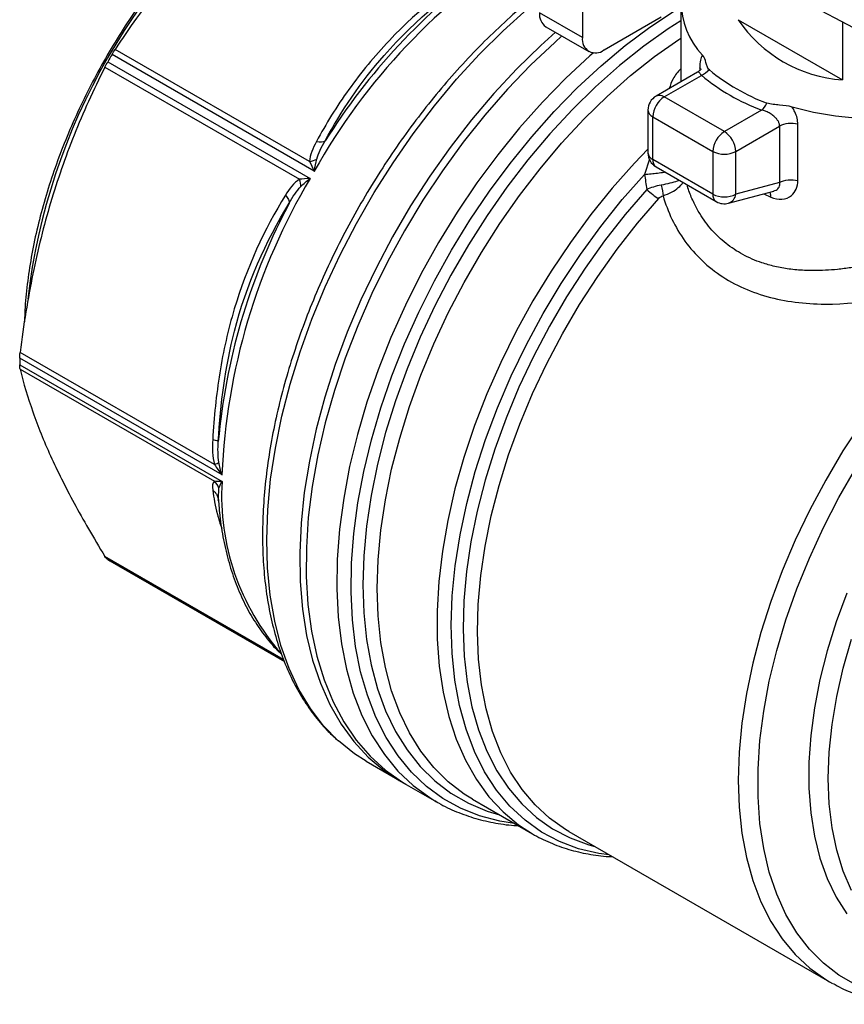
# Model space of a CAD drawing. Header units: inches. Extents: x 0.5 to 21.5, y 0.5 to 16.5.
# Tile 8 of 11: x 15.8 to 17.4, y 13.4 to 15.3. Entities that reach past the tile are written whole.
import ezdxf

# ---------------------------------------------------------------- set-up
doc = ezdxf.new("R2010")
doc.units = ezdxf.units.IN
doc.header["$LTSCALE"] = 2
doc.header["$MEASUREMENT"] = 0

msp = doc.modelspace()

# ---------------------------------------------------------------- linework, layer by layer
for p, q in [((17.5613, 15.2201), (16.9529, 15.5418)), ((16.9312, 15.4164), (16.9312, 15.2557)), ((17.1221, 15.3236), (17.1221, 15.1696)), ((16.9312, 15.2557), (16.8477, 15.3039)), ((16.973, 15.2316), (17.0843, 15.2959)), ((17.2335, 15.2905), (17.4362, 15.1735)), ((17.4362, 15.2863), (17.4362, 15.1735)), ((16.8599, 15.2769), (16.9434, 15.2287)), ((16.4099, 14.9958), (16.0168, 15.2228)), ((16.4009, 15.0146), (16.023, 15.2328)), ((16.0086, 15.2086), (16.4018, 14.9817)), ((16.0031, 15.1982), (16.381, 14.9801)), ((17.1547, 15.1884), (17.0741, 15.1419)), ((17.1589, 15.1971), (17.1589, 15.1916)), ((17.1607, 15.1934), (17.1589, 15.1971)), ((17.0899, 15.1404), (17.1624, 15.1822)), ((17.2068, 15.0729), (17.0899, 15.1404)), ((17.0584, 15.1146), (17.0584, 15.0315)), ((17.2793, 15.1147), (17.2068, 15.0729)), ((17.0676, 15.1018), (17.1845, 15.0343)), ((17.0676, 15.0186), (17.0676, 15.1018)), ((17.2291, 15.0343), (17.3141, 15.0834)), ((17.3141, 15.0834), (17.3141, 14.9739)), ((17.3496, 14.9775), (17.3496, 15.087)), ((16.4382, 15.0658), (16.4313, 15.0552)), ((17.1845, 15.0343), (17.1845, 14.9511)), ((17.2291, 14.9511), (17.2291, 15.0343)), ((17.0612, 15.0192), (17.0518, 14.9897)), ((17.1845, 14.9511), (17.0676, 15.0186)), ((17.0741, 15.0042), (17.191, 14.9367)), ((17.3141, 14.9739), (17.2291, 14.9511)), ((17.2149, 14.9336), (17.303, 14.9572)), ((17.2836, 14.952), (17.2969, 14.9453)), ((16.361, 14.9334), (16.3557, 14.9229)), ((16.2306, 14.4055), (15.8374, 14.6325)), ((16.2162, 14.4254), (15.8382, 14.6435)), ((15.8374, 14.6191), (16.2306, 14.3922)), ((15.8382, 14.611), (16.2162, 14.3928)), ((16.2222, 14.3622), (16.223, 14.3604)), ((16.2236, 14.3594), (16.2244, 14.3793)), ((16.2234, 14.3555), (16.2236, 14.3594)), ((16.2236, 14.3575), (16.2245, 14.3454)), ((16.3503, 14.0462), (16.0031, 14.2466)), ((16.3518, 14.0425), (16.0086, 14.2406)), ((16.0128, 14.2382), (16.3519, 14.0425)), ((16.511, 13.8483), (16.5876, 13.8041)), ((16.5751, 13.8113), (16.6471, 13.7698)), ((16.6442, 13.7714), (16.6471, 13.7698)), ((16.7176, 13.7745), (16.8338, 13.7074)), ((16.8269, 13.7115), (16.8338, 13.7074)), ((16.9044, 13.7121), (16.8984, 13.7157)), ((16.9044, 13.7121), (17.4113, 13.4195)), ((17.4113, 13.4195), (17.4172, 13.4162))]:
    msp.add_line(p, q)
at = {"flags": 128}
for points in [[(16.4567, 13.8879), (16.4565, 13.8882), (16.4279, 13.9175), (16.4024, 13.9509), (16.38, 13.9881), (16.3609, 14.029), (16.3452, 14.0733), (16.3329, 14.1209), (16.3241, 14.1713), (16.3189, 14.2244), (16.3174, 14.2799), (16.3194, 14.3375), (16.325, 14.3968), (16.3342, 14.4575), (16.3469, 14.5193), (16.3631, 14.5819), (16.3826, 14.6449), (16.4054, 14.708), (16.4313, 14.7707), (16.4602, 14.8329), (16.492, 14.8942), (16.5264, 14.9541), (16.5632, 15.0124), (16.6023, 15.0688), (16.6435, 15.1229), (16.6865, 15.1745), (16.7312, 15.2233), (16.7771, 15.269), (16.8242, 15.3114)], [(16.7989, 13.7275), (16.7702, 13.732), (16.7311, 13.7422), (16.6943, 13.7569), (16.6598, 13.7761), (16.628, 13.7996), (16.5989, 13.8273), (16.5728, 13.859), (16.5497, 13.8946), (16.5298, 13.9339), (16.5132, 13.9766), (16.5, 14.0226), (16.4902, 14.0716), (16.484, 14.1232), (16.4813, 14.1773), (16.4822, 14.2336), (16.4867, 14.2916), (16.4946, 14.3512), (16.5061, 14.412), (16.521, 14.4736), (16.5393, 14.5357), (16.5608, 14.598), (16.5855, 14.6601), (16.6131, 14.7218), (16.6436, 14.7826), (16.6767, 14.8422), (16.7124, 14.9003), (16.7504, 14.9567), (16.7904, 15.0109), (16.8324, 15.0626), (16.876, 15.1117), (16.921, 15.1578), (16.9671, 15.2007), (17.0142, 15.2402), (17.062, 15.2759), (17.1101, 15.3078)], [(17.1221, 15.2881), (17.0978, 15.2725), (17.0501, 15.2388), (17.003, 15.2013), (16.9567, 15.1602), (16.9114, 15.1158), (16.8674, 15.0683), (16.825, 15.0179), (16.7844, 14.965), (16.7458, 14.9098), (16.7094, 14.8527), (16.6755, 14.7939), (16.6442, 14.7339), (16.6157, 14.6728), (16.5902, 14.6112), (16.5678, 14.5493), (16.5486, 14.4874), (16.5328, 14.426), (16.5203, 14.3653), (16.5114, 14.3057), (16.5061, 14.2476), (16.5043, 14.1912), (16.5061, 14.1369), (16.5114, 14.0849), (16.5203, 14.0357), (16.5328, 13.9893), (16.5486, 13.9462), (16.5678, 13.9065), (16.5902, 13.8704), (16.6157, 13.8383), (16.6442, 13.8101), (16.6755, 13.7862), (16.7094, 13.7666), (16.7458, 13.7515), (16.77, 13.7442)], [(16.8786, 15.2661), (16.8499, 15.2402), (16.8037, 15.1952), (16.7588, 15.1469), (16.7155, 15.0958), (16.674, 15.0422), (16.6344, 14.9862), (16.5971, 14.9282), (16.5622, 14.8685), (16.53, 14.8075), (16.5006, 14.7455), (16.4741, 14.6828), (16.4507, 14.6198), (16.4305, 14.5567), (16.4137, 14.494), (16.4004, 14.432), (16.3905, 14.3711), (16.3842, 14.3115), (16.3815, 14.2536), (16.3824, 14.1977), (16.3869, 14.1441), (16.395, 14.0931), (16.4066, 14.045), (16.4217, 14.0001), (16.4402, 13.9585), (16.462, 13.9206), (16.4869, 13.8865), (16.5149, 13.8564), (16.5458, 13.8305), (16.5751, 13.8113)], [(16.8911, 15.2589), (16.8771, 15.2464), (16.8305, 15.2024), (16.7852, 15.1551), (16.7414, 15.1049), (16.6993, 15.052), (16.6591, 14.9967), (16.6211, 14.9393), (16.5854, 14.8801), (16.5523, 14.8195), (16.522, 14.7577), (16.4945, 14.6952), (16.4702, 14.6322), (16.449, 14.5692), (16.4311, 14.5063), (16.4167, 14.4441), (16.4057, 14.3828), (16.3983, 14.3227), (16.3945, 14.2643), (16.3942, 14.2077), (16.3976, 14.1534), (16.4046, 14.1015), (16.4151, 14.0525), (16.4292, 14.0066), (16.4466, 13.9639), (16.4674, 13.9248), (16.4913, 13.8895), (16.5184, 13.8581), (16.5484, 13.8309), (16.5811, 13.8079), (16.5876, 13.8041)], [(16.7176, 13.7745), (16.7012, 13.7847), (16.6703, 13.8083), (16.6421, 13.8361), (16.617, 13.8679), (16.5948, 13.9034), (16.5759, 13.9426), (16.5602, 13.9852), (16.548, 14.031), (16.5392, 14.0796), (16.5339, 14.1309), (16.5321, 14.1845), (16.5339, 14.2402), (16.5392, 14.2976), (16.548, 14.3565), (16.5602, 14.4164), (16.5759, 14.477), (16.5948, 14.5381), (16.617, 14.5992), (16.6421, 14.6601), (16.6703, 14.7203), (16.7012, 14.7796), (16.7347, 14.8376), (16.7706, 14.894), (16.8087, 14.9485), (16.8488, 15.0007), (16.8906, 15.0505), (16.9341, 15.0974), (16.9788, 15.1413), (17.0245, 15.1818), (17.071, 15.2189), (17.1181, 15.2521), (17.1221, 15.2548)], [(16.9522, 15.226), (16.9454, 15.22), (16.8986, 15.1766), (16.8531, 15.1299), (16.8089, 15.0802), (16.7665, 15.0278), (16.7259, 14.9729), (16.6875, 14.9159), (16.6514, 14.857), (16.6178, 14.7966), (16.5869, 14.7351), (16.5589, 14.6727), (16.534, 14.6097), (16.5122, 14.5467), (16.4937, 14.4838), (16.4786, 14.4214), (16.467, 14.3599), (16.4589, 14.2995), (16.4544, 14.2408), (16.4535, 14.1838), (16.4562, 14.129), (16.4625, 14.0767), (16.4723, 14.0272), (16.4857, 13.9806), (16.5025, 13.9373), (16.5227, 13.8976), (16.5461, 13.8615), (16.5725, 13.8294), (16.602, 13.8014), (16.6342, 13.7776), (16.6442, 13.7714)], [(17.864, 15.2175), (17.8498, 15.2033), (17.824, 15.1821), (17.7942, 15.1629), (17.7608, 15.1456), (17.7242, 15.1307), (17.6849, 15.1183), (17.6435, 15.1086), (17.6003, 15.1016), (17.5561, 15.0975), (17.5114, 15.0963), (17.4667, 15.0981), (17.4227, 15.1027), (17.3799, 15.1103), (17.3388, 15.1206)], [(17.0584, 15.0387), (17.0322, 15.0114), (16.9889, 14.9628), (16.9473, 14.9114), (16.9076, 14.8575), (16.8701, 14.8016), (16.8349, 14.7438), (16.8023, 14.6845), (16.7724, 14.6241), (16.7454, 14.5629), (16.7215, 14.5012), (16.7007, 14.4394), (16.6833, 14.3779), (16.6693, 14.3169), (16.6588, 14.2569), (16.6519, 14.1982), (16.6486, 14.1412), (16.6488, 14.0861), (16.6527, 14.0332), (16.6602, 13.9829), (16.6712, 13.9355), (16.6857, 13.8912), (16.7036, 13.8503), (16.7249, 13.813), (16.7493, 13.7795), (16.7767, 13.7501), (16.807, 13.7248), (16.8269, 13.7115)], [(16.9832, 13.6666), (16.9631, 13.6693), (16.9236, 13.6784), (16.8864, 13.6922), (16.8516, 13.7106), (16.8194, 13.7336), (16.7902, 13.7609), (16.7639, 13.7925), (16.7409, 13.8281), (16.7212, 13.8676), (16.705, 13.9106), (16.6923, 13.957), (16.6832, 14.0064), (16.6778, 14.0586), (16.6761, 14.1133), (16.6781, 14.17), (16.6838, 14.2286), (16.6932, 14.2887), (16.7062, 14.3498), (16.7228, 14.4116), (16.7428, 14.4738), (16.7661, 14.536), (16.7926, 14.5978), (16.8221, 14.6589), (16.8545, 14.7188), (16.8895, 14.7773), (16.927, 14.8339), (16.9667, 14.8884), (17.0083, 14.9405), (17.0518, 14.9897)], [(17.0561, 14.9605), (17.0143, 14.9119), (16.9742, 14.8606), (16.9361, 14.807), (16.9002, 14.7514), (16.8667, 14.6942), (16.8358, 14.6356), (16.8077, 14.576), (16.7826, 14.5158), (16.7605, 14.4552), (16.7417, 14.3948), (16.7262, 14.3347), (16.7142, 14.2754), (16.7056, 14.2172), (16.7006, 14.1605), (16.6992, 14.1055), (16.7013, 14.0526), (16.707, 14.0022), (16.7163, 13.9544), (16.729, 13.9097), (16.7452, 13.8681), (16.7646, 13.8301), (16.7873, 13.7958), (16.8131, 13.7654), (16.8417, 13.739), (16.8731, 13.7169), (16.9071, 13.6992), (16.9435, 13.686), (16.9552, 13.6828)], [(16.8984, 13.7157), (16.8983, 13.7157), (16.8673, 13.7376), (16.8391, 13.7636), (16.8137, 13.7936), (16.7914, 13.8275), (16.7722, 13.8651), (16.7563, 13.906), (16.7438, 13.9502), (16.7347, 13.9973), (16.7291, 14.0471), (16.727, 14.0993), (16.7284, 14.1535), (16.7334, 14.2095), (16.7419, 14.2669), (16.7538, 14.3254), (16.7691, 14.3846), (16.7876, 14.4443), (16.8094, 14.504), (16.8342, 14.5634), (16.8619, 14.6221), (16.8924, 14.6799), (16.9254, 14.7364), (16.9608, 14.7912), (16.9984, 14.844), (17.0379, 14.8946), (17.0792, 14.9426)], [(17.4732, 14.5066), (17.4373, 14.4518), (17.4038, 14.3953), (17.3728, 14.3374), (17.3446, 14.2785), (17.3193, 14.2188), (17.297, 14.1589), (17.278, 14.0989), (17.2622, 14.0393), (17.2499, 13.9804), (17.241, 13.9226), (17.2357, 13.8662), (17.2339, 13.8116), (17.2357, 13.759), (17.241, 13.7087), (17.2499, 13.6611), (17.2622, 13.6165), (17.278, 13.5751), (17.297, 13.5371), (17.3193, 13.5029), (17.3446, 13.4725), (17.3728, 13.4461), (17.4038, 13.424), (17.4113, 13.4195)], [(17.4626, 13.4134), (17.4296, 13.4323), (17.3994, 13.4557), (17.372, 13.4833), (17.3476, 13.515), (17.3264, 13.5507), (17.3086, 13.59), (17.2942, 13.6328), (17.2833, 13.6787), (17.276, 13.7276), (17.2724, 13.7791), (17.2724, 13.8328), (17.276, 13.8885), (17.2833, 13.9458), (17.2942, 14.0043), (17.3086, 14.0637), (17.3264, 14.1237), (17.3476, 14.1838), (17.372, 14.2436), (17.3994, 14.3029), (17.4296, 14.3612), (17.4626, 14.4181)], [(17.4448, 14.1755), (17.4241, 14.1193), (17.4067, 14.0631), (17.3926, 14.0073), (17.3819, 13.9524), (17.3747, 13.8986), (17.3712, 13.8464), (17.3712, 13.7961), (17.3747, 13.748), (17.3819, 13.7025), (17.3926, 13.6598), (17.4067, 13.6204), (17.4241, 13.5843), (17.4448, 13.552)], [(17.4542, 13.597), (17.438, 13.6344), (17.4253, 13.6752), (17.4161, 13.7191), (17.4106, 13.7659), (17.4087, 13.8151), (17.4106, 13.8664), (17.4161, 13.9196), (17.4253, 13.9741), (17.438, 14.0296), (17.4542, 14.0857)], [(16.511, 13.8483), (16.4879, 13.8631), (16.4567, 13.8879)]]:
    msp.add_lwpolyline(points, dxfattribs=at)
for centre, radius, start, end in [((17.0714, 14.6046), 1.2267, 126.8216, 173.3407), ((17.473, 14.4027), 1.2173, 122.2577, 150.8414), ((17.2717, 15.3237), 0.1484, 134.9586, 223.5851), ((17.4639, 14.4104), 1.2172, 125.1228, 147.421), ((16.8758, 15.3003), 0.0283, 172.7442, 235.9436), ((17.4555, 15.4409), 0.2682, 214.1293, 265.8761), ((16.9566, 15.2516), 0.0258, 170.786, 309.2033), ((17.2823, 14.4827), 1.466, 149.6802, 150.3198), ((17.4217, 15.4865), 0.3818, 230.2622, 249.7432), ((17.4175, 15.4891), 0.399, 230.2622, 249.7432), ((17.0899, 15.1146), 0.0315, 119.9973, 180), ((17.116, 15.0996), 0.0484, 122.6055, 177.3945), ((17.0806, 15.1275), 0.0158, 54.3824, 114.3071), ((17.0741, 15.1162), 0.0158, 185.6948, 245.6253), ((17.2329, 15.0321), 0.0484, 122.6055, 177.3945), ((17.1807, 15.0321), 0.0484, 2.6055, 57.3945), ((17.0899, 15.0315), 0.0315, 180, 240.0027), ((17.0741, 15.0331), 0.0158, 185.6948, 245.6253), ((17.2068, 15.0773), 0.0484, 242.6097, 297.3903), ((17.0835, 15.0172), 0.016, 174.669, 234.0188), ((17.456, 14.3549), 1.2265, 149.2666, 177.6332), ((17.2068, 14.9941), 0.0484, 242.6097, 297.3903), ((17.2004, 14.9497), 0.016, 174.669, 234.0188), ((17.2068, 14.964), 0.0315, 240.0027, 284.9958), ((17.208, 14.9536), 0.0212, 289.038, 353.3715), ((17.4361, 14.3615), 1.2176, 152.5442, 174.8745), ((16.6355, 14.6258), 0.7981, 179.5203, 180.4797), ((16.6957, 14.3652), 0.4659, 176.6811, 221.2566), ((16.1538, 14.4826), 0.2822, 239.0352, 240.0027)]:
    msp.add_arc(centre, radius, start, end)
for points, knots in [([(16.421, 15.6528), (16.3774, 15.6199), (16.3379, 15.5877), (16.2646, 15.5227), (16.2308, 15.49), (16.1668, 15.4224), (16.1366, 15.3876), (16.0785, 15.3138), (16.0505, 15.2749), (16.023, 15.2328)], [0, 0, 0, 0, 0.25, 0.25, 0.5, 0.5, 0.75, 0.75, 1, 1, 1, 1]), ([(16.3765, 15.6173), (16.3722, 15.6148), (16.3539, 15.6041), (16.3218, 15.5814), (16.2803, 15.5495), (16.2396, 15.5141), (16.1998, 15.4758), (16.1611, 15.4347), (16.1238, 15.391), (16.0882, 15.345), (16.0543, 15.297), (16.0224, 15.2473), (15.9927, 15.196), (15.9653, 15.1436), (15.9405, 15.0903), (15.9183, 15.0365), (15.8988, 14.9824), (15.8823, 14.9283), (15.8687, 14.8747), (15.8582, 14.8216), (15.851, 14.7697), (15.8472, 14.73), (15.847, 14.7083), (15.8469, 14.7029)], [0, 0, 0, 0, 0.015469, 0.066452, 0.117424, 0.168384, 0.219331, 0.270265, 0.321187, 0.372101, 0.423007, 0.47391, 0.52481, 0.575711, 0.626615, 0.677524, 0.72844, 0.779368, 0.830308, 0.881263, 0.932236, 0.983226, 1, 1, 1, 1]), ([(16.755, 15.4136), (16.6819, 15.3659), (16.6137, 15.3109), (16.5268, 15.2196), (16.5006, 15.1877), (16.4534, 15.1217), (16.4324, 15.0878), (16.414, 15.0535)], [0, 0, 0, 0, 0.5, 0.5, 0.75, 0.75, 1, 1, 1, 1]), ([(16.4313, 15.0552), (16.462, 15.1125), (16.5501, 15.2436), (16.6817, 15.3526), (16.7636, 15.4059)], [0, 0, 0, 0, 0.575193, 1.342116, 1.342116, 1.342116, 1.342116]), ([(16.8477, 15.3428), (16.8379, 15.3352), (16.8129, 15.3156), (16.7736, 15.2805), (16.73, 15.2382), (16.6876, 15.193), (16.6465, 15.1453), (16.6071, 15.0952), (16.5695, 15.0431), (16.5338, 14.9891), (16.5002, 14.9336), (16.469, 14.8767), (16.4401, 14.8188), (16.4138, 14.7602), (16.3903, 14.701), (16.3695, 14.6416), (16.3516, 14.5823), (16.3368, 14.5234), (16.325, 14.465), (16.3164, 14.4075), (16.311, 14.3512), (16.3088, 14.2964), (16.3099, 14.2432), (16.3142, 14.1919), (16.3219, 14.1429), (16.3328, 14.0963), (16.3469, 14.0523), (16.3642, 14.0114), (16.3846, 13.9736), (16.408, 13.9393), (16.431, 13.9114), (16.4473, 13.8966), (16.4539, 13.8906)], [0, 0, 0, 0, 0.022066, 0.056233, 0.090385, 0.124522, 0.158645, 0.192757, 0.22686, 0.260957, 0.295051, 0.329145, 0.36324, 0.39734, 0.431447, 0.465565, 0.499695, 0.533842, 0.568006, 0.602191, 0.636397, 0.670623, 0.704869, 0.739127, 0.773386, 0.807624, 0.841818, 0.875933, 0.909932, 0.943778, 0.977445, 1, 1, 1, 1]), ([(17.1777, 15.193), (17.1753, 15.195), (17.1741, 15.1974), (17.1723, 15.2023), (17.1718, 15.2047), (17.1698, 15.2121), (17.168, 15.2169), (17.1641, 15.2214)], [0, 0, 0, 0, 0.25, 0.25, 0.5, 0.5, 1, 1, 1, 1]), ([(16.0031, 15.1982), (15.9803, 15.1533), (15.9606, 15.1097), (15.9258, 15.0224), (15.9107, 14.9789), (15.8842, 14.8897), (15.8728, 14.844), (15.8532, 14.748), (15.8449, 14.6977), (15.8382, 14.6435)], [0, 0, 0, 0, 0.25, 0.25, 0.5, 0.5, 0.75, 0.75, 1, 1, 1, 1]), ([(17.1221, 15.1952), (17.1166, 15.1888), (17.1065, 15.1773), (17.1018, 15.1631), (17.0997, 15.1567)], [0, 0, 0, 0, 0.546746, 1, 1, 1, 1]), ([(17.1616, 15.1939), (17.1616, 15.194), (17.1614, 15.1944), (17.1595, 15.1917), (17.1563, 15.1895), (17.1547, 15.1884)], [0, 0, 0, 0, 0.2047684, 0.6010844, 1, 1, 1, 1]), ([(17.1624, 15.1822), (17.1608, 15.1843), (17.1581, 15.1877), (17.156, 15.1886), (17.155, 15.1888), (17.1547, 15.1884), (17.1547, 15.1884)], [0, 0, 0, 0, 0.492173, 0.80396, 0.990558, 1, 1, 1, 1]), ([(17.3388, 15.1206), (17.3311, 15.1228), (17.3227, 15.1238), (17.31, 15.1249), (17.3058, 15.1252), (17.2974, 15.1262), (17.2932, 15.127), (17.2896, 15.1284)], [0, 0, 0, 0, 0.5, 0.5, 0.75, 0.75, 1, 1, 1, 1]), ([(17.3141, 15.0834), (17.314, 15.0842), (17.314, 15.0858), (17.3134, 15.0884), (17.3125, 15.091), (17.3108, 15.0943), (17.3079, 15.0983), (17.3038, 15.1024), (17.2984, 15.1065), (17.2922, 15.1101), (17.2853, 15.1131), (17.2812, 15.1142), (17.2793, 15.1147)], [0, 0, 0, 0, 0.056923, 0.115367, 0.175598, 0.237862, 0.351978, 0.485804, 0.576614, 0.744215, 0.888172, 1, 1, 1, 1]), ([(17.3496, 15.087), (17.3496, 15.0948), (17.3468, 15.1065), (17.3407, 15.1175), (17.3388, 15.1205)], [0.1524118, 0.1524118, 0.1524118, 0.1524118, 0.2251387, 0.2545442, 0.2545442, 0.2545442, 0.2545442]), ([(17.3496, 15.087), (17.3438, 15.0885), (17.3372, 15.089), (17.3246, 15.0878), (17.3186, 15.086), (17.3141, 15.0834)], [0, 0, 0, 0, 0.5, 0.5, 1, 1, 1, 1]), ([(16.4009, 15.0146), (16.4034, 15.0089), (16.4064, 15.0026), (16.4098, 14.9961), (16.4099, 14.9959), (16.4099, 14.9958)], [-0.00149148, -0.00149148, -0.00149148, -0.00149148, 0.08097186, 0.08097186, 0.08246334, 0.08246334, 0.08246334, 0.08246334]), ([(16.4099, 14.9958), (16.41, 14.996), (16.41, 14.9961), (16.4112, 15.0043), (16.4127, 15.0121), (16.4146, 15.0194)], [-0.00149148, -0.00149148, -0.00149148, -0.00149148, 0, 0, 0.08246334, 0.08246334, 0.08246334, 0.08246334]), ([(17.0518, 14.9897), (17.0559, 14.9901), (17.0643, 14.9908), (17.0771, 14.9923), (17.0864, 14.9935), (17.0908, 14.9942), (17.0914, 14.9943)], [0, 0, 0, 0, 0.316784, 0.633536, 0.950485, 1, 1, 1, 1]), ([(16.4018, 14.9817), (16.4016, 14.9816), (16.4015, 14.9816), (16.3941, 14.9813), (16.3872, 14.9808), (16.381, 14.9801)], [-0.08395478, -0.08395478, -0.08395478, -0.08395478, -0.08246738, -0.08246738, 0, 0, 0, 0]), ([(16.3837, 14.9658), (16.389, 14.9711), (16.3951, 14.9764), (16.4015, 14.9815), (16.4016, 14.9816), (16.4018, 14.9817)], [-0.08395478, -0.08395478, -0.08395478, -0.08395478, -0.0014874, -0.0014874, 0, 0, 0, 0]), ([(17.1191, 14.9783), (17.1178, 14.9777), (17.1134, 14.9757), (17.1013, 14.9723), (17.0898, 14.9699), (17.0841, 14.9687)], [0, 0, 0, 0, 0.171587, 0.582848, 1, 1, 1, 1]), ([(17.0878, 14.9481), (17.0935, 14.9502), (17.1048, 14.9544), (17.1175, 14.9636), (17.1247, 14.9706), (17.126, 14.9742), (17.1261, 14.9742)], [0, 0, 0, 0, 0.335722, 0.666765, 0.993652, 1, 1, 1, 1]), ([(17.2969, 14.9453), (17.3114, 14.9389), (17.3391, 14.941), (17.3496, 14.9659), (17.3496, 14.9775)], [0, 0, 0, 0, 0.1443601, 0.2526302, 0.2526302, 0.2526302, 0.2526302]), ([(17.3029, 14.9576), (17.3044, 14.9579), (17.3077, 14.9585), (17.3111, 14.9614), (17.3136, 14.965), (17.3147, 14.9693), (17.3143, 14.9724), (17.3141, 14.9739)], [0, 0, 0, 0, 0.172872, 0.377104, 0.580317, 0.786551, 1, 1, 1, 1]), ([(17.3141, 14.9739), (17.3186, 14.9765), (17.3246, 14.9783), (17.3372, 14.9796), (17.3438, 14.9791), (17.3496, 14.9775)], [0, 0, 0, 0, 0.5, 0.5, 1, 1, 1, 1]), ([(17.7244, 14.8979), (17.7109, 14.8916), (17.6831, 14.8786), (17.6447, 14.8627), (17.6101, 14.8496), (17.5793, 14.8389), (17.5485, 14.8294), (17.5152, 14.8204), (17.484, 14.8134), (17.4533, 14.808), (17.4274, 14.8048), (17.4038, 14.8029), (17.3823, 14.8023), (17.3587, 14.8028), (17.3328, 14.8051), (17.3052, 14.8101), (17.2746, 14.8187), (17.242, 14.8328), (17.2095, 14.8544), (17.1814, 14.8813), (17.1614, 14.9083), (17.1474, 14.9343), (17.139, 14.9532), (17.1355, 14.9655), (17.1343, 14.9695)], [0, 0, 0, 0, 0.062136, 0.128261, 0.166086, 0.208971, 0.256929, 0.29372, 0.346707, 0.385707, 0.421746, 0.455126, 0.485854, 0.51394, 0.558415, 0.60101, 0.641802, 0.706281, 0.769598, 0.831762, 0.897522, 0.936301, 0.979161, 1, 1, 1, 1]), ([(17.2969, 14.9453), (17.2969, 14.948), (17.2969, 14.952), (17.2956, 14.9543), (17.2952, 14.9551)], [0, 0, 0, 0, 0.6651761, 1, 1, 1, 1]), ([(16.3538, 14.9493), (16.3129, 14.8831), (16.2786, 14.8085), (16.2424, 14.6879), (16.2331, 14.6462), (16.2193, 14.561), (16.2149, 14.5175), (16.2125, 14.4739)], [0, 0, 0, 0, 0.5, 0.5, 0.75, 0.75, 1, 1, 1, 1]), ([(17.0878, 14.9481), (17.0965, 14.9169), (17.125, 14.8569), (17.1995, 14.7851), (17.3008, 14.7435), (17.454, 14.7301), (17.6174, 14.7658), (17.7274, 14.8089), (17.7601, 14.8237)], [6.08202, 6.08202, 6.08202, 6.08202, 6.407757, 6.733494, 7.059231, 7.384968, 8.036442, 8.345895, 8.345895, 8.345895, 8.345895]), ([(16.2234, 14.4703), (16.2273, 14.5435), (16.2503, 14.7129), (16.3154, 14.8598), (16.361, 14.9334)], [0, 0, 0, 0, 0.575186, 1.3421, 1.3421, 1.3421, 1.3421]), ([(15.8382, 14.611), (15.8449, 14.5831), (15.8532, 14.5555), (15.8728, 14.4997), (15.8842, 14.4715), (15.9107, 14.4129), (15.9258, 14.3825), (15.9606, 14.318), (15.9803, 14.2838), (16.0031, 14.2466)], [0, 0, 0, 0, 0.25, 0.25, 0.5, 0.5, 0.75, 0.75, 1, 1, 1, 1]), ([(16.2162, 14.4254), (16.2202, 14.4188), (16.225, 14.4121), (16.2304, 14.4057), (16.2305, 14.4056), (16.2306, 14.4055)], [-0.0014874, -0.0014874, -0.0014874, -0.0014874, 0.08097998, 0.08097998, 0.08246738, 0.08246738, 0.08246738, 0.08246738]), ([(16.2306, 14.4055), (16.2305, 14.4057), (16.2305, 14.4058), (16.2278, 14.4136), (16.2258, 14.4217), (16.2244, 14.4298)], [-0.0014874, -0.0014874, -0.0014874, -0.0014874, 0, 0, 0.08246738, 0.08246738, 0.08246738, 0.08246738]), ([(16.2306, 14.3922), (16.2305, 14.3922), (16.2304, 14.3921), (16.225, 14.3921), (16.2202, 14.3923), (16.2162, 14.3928)], [-0.08395482, -0.08395482, -0.08395482, -0.08395482, -0.08246334, -0.08246334, 0, 0, 0, 0]), ([(16.2244, 14.3793), (16.2258, 14.3831), (16.2278, 14.3873), (16.2305, 14.392), (16.2305, 14.3921), (16.2306, 14.3922)], [-0.08395482, -0.08395482, -0.08395482, -0.08395482, -0.00149148, -0.00149148, 0, 0, 0, 0]), ([(16.2125, 14.3757), (16.2141, 14.3744), (16.2172, 14.3717), (16.2204, 14.367), (16.2216, 14.3637), (16.2221, 14.3622)], [0, 0, 0, 0, 0.354363, 0.708897, 1, 1, 1, 1]), ([(16.2125, 14.3757), (16.2147, 14.3604), (16.2179, 14.3375), (16.227, 14.3105), (16.23, 14.3014)], [0, 0, 0, 0, 0.664867, 1, 1, 1, 1]), ([(16.2221, 14.3622), (16.2223, 14.3619), (16.2232, 14.3597), (16.2233, 14.3574), (16.2234, 14.3555)], [0, 0, 0, 0, 0.1518229, 1, 1, 1, 1]), ([(16.2245, 14.3454), (16.2248, 14.341), (16.2262, 14.32), (16.2321, 14.2846), (16.2421, 14.2397), (16.2556, 14.1976), (16.2723, 14.1584), (16.2921, 14.1223), (16.3151, 14.09), (16.3332, 14.0682), (16.3445, 14.0583), (16.3462, 14.0567)], [0, 0, 0, 0, 0.036589, 0.171825, 0.306971, 0.441889, 0.576399, 0.710297, 0.843391, 0.975556, 1, 1, 1, 1]), ([(16.6442, 13.7719), (16.6466, 13.7703), (16.6599, 13.7617), (16.6863, 13.7498), (16.7233, 13.7364), (16.7625, 13.7279), (16.7902, 13.7236), (16.8051, 13.7234), (16.8061, 13.7234)], [0, 0, 0, 0, 0.050684, 0.283409, 0.516093, 0.749362, 0.983805, 1, 1, 1, 1]), ([(16.8265, 13.7122), (16.8289, 13.7106), (16.842, 13.7018), (16.8679, 13.6898), (16.904, 13.6763), (16.9423, 13.6676), (16.9709, 13.6632), (16.9871, 13.6629), (16.9896, 13.6629)], [0, 0, 0, 0, 0.052364, 0.278288, 0.504105, 0.730442, 0.957936, 1, 1, 1, 1]), ([(17.418, 13.4164), (17.4234, 13.4133), (17.4397, 13.404), (17.4692, 13.3929), (17.506, 13.3828), (17.5446, 13.377), (17.5843, 13.3751), (17.6117, 13.3773), (17.6253, 13.3784)], [0, 0, 0, 0, 0.090447, 0.271556, 0.45292, 0.63513, 0.818607, 1, 1, 1, 1])]:
    msp.add_open_spline(points, degree=3, knots=knots)
for points in [[(16.0168, 15.2228), (16.0189, 15.2263), (16.021, 15.2297), (16.023, 15.2328)], [(16.0031, 15.1982), (16.0047, 15.2015), (16.0066, 15.205), (16.0086, 15.2086)], [(17.1642, 15.2213), (17.1607, 15.2165), (17.1589, 15.208), (17.1589, 15.1971)], [(17.1777, 15.193), (17.1733, 15.1881), (17.1679, 15.1843), (17.1624, 15.1822)], [(17.2793, 15.1147), (17.283, 15.1179), (17.2866, 15.1227), (17.2896, 15.1284)], [(16.414, 15.0535), (16.4071, 15.0408), (16.4011, 15.0274), (16.4009, 15.0146)], [(16.414, 15.0535), (16.4215, 15.0518), (16.428, 15.0525), (16.4313, 15.0552)], [(16.4146, 15.0194), (16.4174, 15.0303), (16.4241, 15.043), (16.4313, 15.0552)], [(16.4009, 15.0146), (16.4061, 15.0154), (16.4108, 15.0171), (16.4146, 15.0194)], [(16.381, 14.9801), (16.37, 14.9735), (16.3614, 14.9616), (16.3538, 14.9493)], [(16.3837, 14.9658), (16.3838, 14.9703), (16.3828, 14.9752), (16.381, 14.9801)], [(17.0518, 14.9897), (17.0531, 14.98), (17.0545, 14.9703), (17.0561, 14.9605)], [(16.361, 14.9334), (16.368, 14.9458), (16.3756, 14.9579), (16.3837, 14.9658)], [(17.0841, 14.9687), (17.0736, 14.9668), (17.0637, 14.9637), (17.0561, 14.9605)], [(17.0561, 14.9605), (17.0634, 14.9534), (17.0719, 14.9468), (17.0792, 14.9426)], [(17.0841, 14.9687), (17.0858, 14.9613), (17.0871, 14.954), (17.0878, 14.9481)], [(16.3538, 14.9493), (16.359, 14.9436), (16.3617, 14.9377), (16.361, 14.9334)], [(17.0792, 14.9426), (17.0814, 14.9451), (17.0844, 14.9473), (17.0878, 14.9481)], [(15.8374, 14.6325), (15.8375, 14.6358), (15.8377, 14.6396), (15.8382, 14.6435)], [(15.8382, 14.611), (15.8377, 14.613), (15.8375, 14.6158), (15.8374, 14.6191)], [(16.2125, 14.4739), (16.2117, 14.4577), (16.2117, 14.4409), (16.2162, 14.4254)], [(16.2125, 14.4739), (16.2191, 14.4728), (16.2232, 14.4715), (16.2234, 14.4703)], [(16.2244, 14.4298), (16.2223, 14.4419), (16.2225, 14.4562), (16.2234, 14.4703)], [(16.2162, 14.4254), (16.2199, 14.427), (16.2228, 14.4285), (16.2244, 14.4298)], [(16.2162, 14.3928), (16.2117, 14.39), (16.2117, 14.3831), (16.2125, 14.3757)], [(16.2244, 14.3793), (16.2228, 14.3844), (16.2199, 14.3891), (16.2162, 14.3928)], [(16.0086, 14.2406), (16.0066, 14.2418), (16.0047, 14.2439), (16.0031, 14.2466)]]:
    msp.add_open_spline(points, degree=3)

doc.saveas('drawing.dxf')
